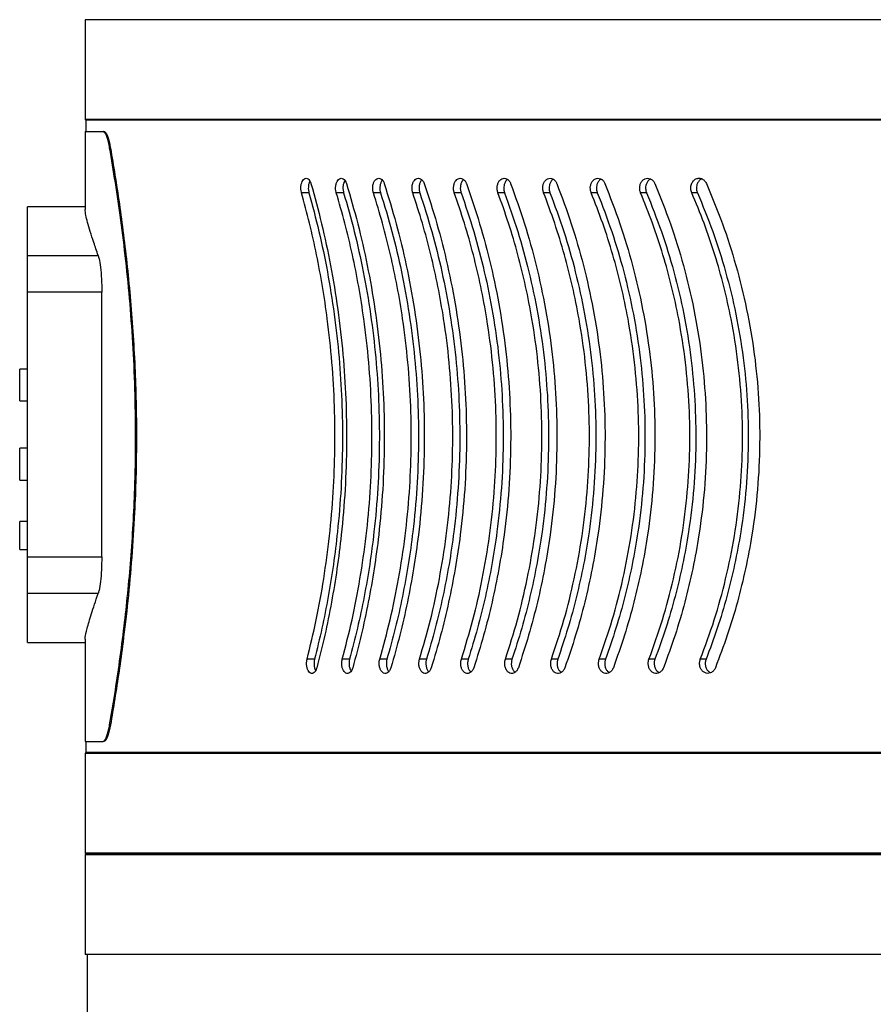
# Model space of a CAD drawing. Header units: millimetres. Extents: x -2387 to -1538, y -2875 to -366.
# Tile 3 of 7: x -2274 to -2058, y -998 to -750. Entities that reach past the tile are written whole.
import ezdxf

# ---------------------------------------------------------------- set-up
doc = ezdxf.new("R2010")
doc.units = ezdxf.units.MM

msp = doc.modelspace()

# ---------------------------------------------------------------- linework, layer by layer
at = {"color": 7, "linetype": 'Continuous', "lineweight": 30}
for p, q in [((-2257.49, -749.61), (-2257.49, -774.81)), ((-2047.99, -749.61), (-2257.49, -749.61)), ((-2257.49, -774.81), (-2257.29, -775.01)), ((-2051.49, -774.81), (-2257.49, -774.81)), ((-2257.29, -775.01), (-2257.29, -777.81)), ((-2051.49, -775.01), (-2257.29, -775.01)), ((-2257.49, -777.81), (-2257.49, -797.51)), ((-2257.49, -777.81), (-2252.94, -777.81)), ((-2252.94, -777.81), (-2252.74, -777.81)), ((-2251.07, -782), (-2251.27, -782)), ((-2200.95, -793.28), (-2202.83, -793.28)), ((-2192.2, -793.28), (-2194.05, -793.28)), ((-2182.87, -793.28), (-2184.68, -793.28)), ((-2172.97, -793.28), (-2174.74, -793.28)), ((-2162.52, -793.28), (-2164.24, -793.28)), ((-2151.55, -793.28), (-2153.22, -793.28)), ((-2140.08, -793.28), (-2141.69, -793.28)), ((-2128.12, -793.28), (-2129.68, -793.28)), ((-2115.7, -793.28), (-2117.2, -793.28)), ((-2102.85, -793.28), (-2104.29, -793.28)), ((-2257.49, -796.81), (-2271.99, -796.81)), ((-2271.99, -809.14), (-2271.99, -796.81)), ((-2271.99, -809.14), (-2254.17, -809.14)), ((-2271.99, -818.42), (-2271.99, -809.14)), ((-2253.26, -818.42), (-2271.99, -818.42)), ((-2271.99, -885.2), (-2271.99, -818.42)), ((-2253.26, -885.2), (-2253.26, -818.42)), ((-2271.99, -837.81), (-2273.99, -837.81)), ((-2273.99, -841.81), (-2273.99, -837.81)), ((-2273.99, -845.81), (-2273.99, -841.81)), ((-2273.99, -845.81), (-2271.99, -845.81)), ((-2271.99, -857.81), (-2273.99, -857.81)), ((-2273.99, -865.81), (-2273.99, -857.81)), ((-2273.99, -865.81), (-2271.99, -865.81)), ((-2271.99, -876.31), (-2273.99, -876.31)), ((-2273.99, -883.31), (-2273.99, -876.31)), ((-2273.99, -883.31), (-2271.99, -883.31)), ((-2271.99, -885.2), (-2253.26, -885.2)), ((-2271.99, -894.48), (-2271.99, -885.2)), ((-2254.17, -894.48), (-2271.99, -894.48)), ((-2271.99, -906.81), (-2271.99, -894.48)), ((-2271.99, -906.81), (-2257.49, -906.81)), ((-2257.49, -906.01), (-2257.49, -931.81)), ((-2199.53, -911.06), (-2201.42, -911.06)), ((-2190.68, -911.06), (-2192.53, -911.06)), ((-2181.26, -911.06), (-2183.07, -911.06)), ((-2171.26, -911.06), (-2173.03, -911.06)), ((-2160.73, -911.06), (-2162.45, -911.06)), ((-2149.67, -911.06), (-2151.34, -911.06)), ((-2138.11, -911.06), (-2139.73, -911.06)), ((-2126.08, -911.06), (-2127.64, -911.06)), ((-2113.59, -911.06), (-2115.09, -911.06)), ((-2100.67, -911.06), (-2102.11, -911.06)), ((-2251.27, -927.62), (-2251.07, -927.62)), ((-2257.49, -931.81), (-2252.94, -931.81)), ((-2257.29, -931.81), (-2257.29, -934.61)), ((-2252.74, -931.81), (-2252.94, -931.81)), ((-2257.29, -934.61), (-2257.49, -934.81)), ((-2257.49, -934.81), (-2257.49, -960.01)), ((-2053.99, -934.81), (-2257.49, -934.81)), ((-2053.99, -934.61), (-2257.29, -934.61)), ((-2257.49, -960.01), (-2257.29, -960.21)), ((-2050.99, -960.01), (-2257.49, -960.01)), ((-2257.29, -960.21), (-2257.49, -960.41)), ((-2257.49, -960.41), (-2257.49, -985.61)), ((-2050.99, -960.41), (-2257.49, -960.41)), ((-2050.99, -960.21), (-2257.29, -960.21)), ((-1897.99, -985.61), (-2257.49, -985.61)), ((-2256.99, -985.61), (-2256.99, -1097.21))]:
    msp.add_line(p, q, dxfattribs=at)
for points, knots in [([(-2251.27, -782), (-2251.37, -781.49), (-2251.57, -780.45), (-2251.91, -779.27), (-2252.27, -778.4), (-2252.62, -777.9), (-2252.84, -777.84), (-2252.94, -777.81)], [0, 0, 0, 0, 0.202696, 0.411317, 0.613993, 0.822471, 1, 1, 1, 1]), ([(-2252.74, -777.81), (-2252.62, -777.84), (-2252.38, -777.92), (-2252.01, -778.5), (-2251.66, -779.42), (-2251.33, -780.59), (-2251.15, -781.56), (-2251.07, -782)], [0, 0, 0, 0, 0.2039594, 0.4138273, 0.6177886, 0.8276958, 1, 1, 1, 1]), ([(-2251.27, -927.62), (-2250.84, -925.08), (-2249.98, -920), (-2248.74, -911.63), (-2247.62, -903.1), (-2246.68, -894.48), (-2245.91, -885.88), (-2245.31, -877.05), (-2244.86, -867.15), (-2244.66, -856.19), (-2244.8, -844.3), (-2245.28, -832.61), (-2246.09, -821.28), (-2247.16, -810.42), (-2248.42, -800.18), (-2249.82, -790.59), (-2250.79, -784.87), (-2251.27, -782)], [0, 0, 0, 0, 0.063366, 0.12687, 0.190233, 0.24693, 0.303839, 0.360741, 0.41743, 0.491341, 0.565498, 0.639412, 0.712009, 0.784831, 0.85744, 0.928719, 1, 1, 1, 1]), ([(-2251.07, -782), (-2250.69, -784.24), (-2249.93, -788.73), (-2248.81, -796.05), (-2247.76, -803.8), (-2246.8, -811.98), (-2245.97, -820.55), (-2245.3, -829.37), (-2244.82, -838.29), (-2244.55, -847.27), (-2244.48, -856.22), (-2244.61, -865.16), (-2244.98, -874.92), (-2245.65, -885.39), (-2246.65, -896.36), (-2247.77, -905.94), (-2248.9, -914.15), (-2249.97, -921.16), (-2250.7, -925.46), (-2251.07, -927.62)], [0, 0, 0, 0, 0.056117, 0.11233, 0.168445, 0.225586, 0.282943, 0.340293, 0.397425, 0.453005, 0.508793, 0.56458, 0.62016, 0.69273, 0.765527, 0.838109, 0.892043, 0.946064, 1, 1, 1, 1]), ([(-2202.83, -793.28), (-2202.84, -793.25), (-2202.92, -792.97), (-2203, -792.39), (-2202.98, -791.54), (-2202.8, -790.76), (-2202.5, -790.13), (-2202.1, -789.72), (-2201.64, -789.57), (-2201.17, -789.72), (-2200.76, -790.14), (-2200.53, -790.62), (-2200.44, -790.92), (-2200.43, -790.96)], [0, 0, 0, 0, 0.013587, 0.120088, 0.225388, 0.330336, 0.43593, 0.542901, 0.651474, 0.761217, 0.871138, 0.98006, 1, 1, 1, 1]), ([(-2200.69, -790.37), (-2200.75, -790.46), (-2200.92, -790.75), (-2201.07, -791.42), (-2201.13, -792.26), (-2201.05, -792.89), (-2200.97, -793.21), (-2200.95, -793.28)], [0, 0, 0, 0, 0.137548, 0.403415, 0.665454, 0.92537, 1, 1, 1, 1]), ([(-2194.05, -793.28), (-2194.06, -793.25), (-2194.14, -792.97), (-2194.23, -792.39), (-2194.2, -791.54), (-2194.01, -790.76), (-2193.69, -790.13), (-2193.26, -789.72), (-2192.77, -789.57), (-2192.28, -789.72), (-2191.83, -790.14), (-2191.59, -790.62), (-2191.49, -790.92), (-2191.48, -790.96)], [0, 0, 0, 0, 0.013587, 0.120087, 0.225388, 0.330336, 0.435931, 0.542901, 0.651474, 0.761218, 0.871138, 0.980061, 1, 1, 1, 1]), ([(-2191.83, -790.21), (-2191.93, -790.36), (-2192.15, -790.69), (-2192.34, -791.42), (-2192.39, -792.26), (-2192.31, -792.89), (-2192.22, -793.21), (-2192.2, -793.28)], [0, 0, 0, 0, 0.1928941, 0.4417, 0.6869232, 0.93016, 1, 1, 1, 1]), ([(-2184.68, -793.28), (-2184.69, -793.25), (-2184.77, -792.97), (-2184.87, -792.39), (-2184.84, -791.54), (-2184.64, -790.76), (-2184.3, -790.13), (-2183.84, -789.72), (-2183.32, -789.57), (-2182.79, -789.72), (-2182.32, -790.14), (-2182.06, -790.62), (-2181.96, -790.92), (-2181.94, -790.96)], [0, 0, 0, 0, 0.013587, 0.120087, 0.225388, 0.330335, 0.43593, 0.5429, 0.651473, 0.761217, 0.871138, 0.980059, 1, 1, 1, 1]), ([(-2182.41, -790.11), (-2182.54, -790.29), (-2182.79, -790.65), (-2183.01, -791.42), (-2183.07, -792.26), (-2182.99, -792.89), (-2182.89, -793.21), (-2182.87, -793.28)], [0, 0, 0, 0, 0.225673, 0.464374, 0.699638, 0.932997, 1, 1, 1, 1]), ([(-2174.74, -793.28), (-2174.75, -793.25), (-2174.84, -792.97), (-2174.94, -792.39), (-2174.91, -791.54), (-2174.7, -790.76), (-2174.33, -790.13), (-2173.85, -789.72), (-2173.3, -789.57), (-2172.74, -789.72), (-2172.24, -790.14), (-2171.97, -790.62), (-2171.86, -790.92), (-2171.84, -790.96)], [0, 0, 0, 0, 0.013588, 0.120088, 0.225388, 0.330336, 0.435931, 0.542902, 0.651475, 0.761217, 0.87114, 0.980061, 1, 1, 1, 1]), ([(-2172.42, -790.04), (-2172.44, -790.05), (-2172.62, -790.18), (-2172.87, -790.66), (-2173.12, -791.41), (-2173.18, -792.26), (-2173.09, -792.89), (-2172.99, -793.21), (-2172.97, -793.28)], [0, 0, 0, 0, 0.018194, 0.252156, 0.482695, 0.709912, 0.935289, 1, 1, 1, 1]), ([(-2164.24, -793.28), (-2164.25, -793.25), (-2164.35, -792.97), (-2164.46, -792.39), (-2164.42, -791.54), (-2164.2, -790.76), (-2163.82, -790.13), (-2163.31, -789.72), (-2162.73, -789.57), (-2162.14, -789.72), (-2161.62, -790.14), (-2161.33, -790.62), (-2161.22, -790.92), (-2161.2, -790.96)], [0, 0, 0, 0, 0.013587, 0.120087, 0.225388, 0.330336, 0.43593, 0.542903, 0.651473, 0.761218, 0.871137, 0.98006, 1, 1, 1, 1]), ([(-2161.87, -789.99), (-2161.91, -790.02), (-2162.13, -790.16), (-2162.42, -790.65), (-2162.69, -791.41), (-2162.75, -792.26), (-2162.65, -792.89), (-2162.55, -793.21), (-2162.52, -793.28)], [0, 0, 0, 0, 0.050005, 0.276387, 0.499457, 0.719311, 0.937385, 1, 1, 1, 1]), ([(-2153.22, -793.28), (-2153.23, -793.25), (-2153.33, -792.97), (-2153.45, -792.39), (-2153.41, -791.54), (-2153.18, -790.76), (-2152.78, -790.13), (-2152.24, -789.72), (-2151.64, -789.57), (-2151.02, -789.72), (-2150.47, -790.14), (-2150.17, -790.62), (-2150.05, -790.92), (-2150.03, -790.96)], [0, 0, 0, 0, 0.013588, 0.120088, 0.225388, 0.330335, 0.43593, 0.542901, 0.651474, 0.761218, 0.871137, 0.98006, 1, 1, 1, 1]), ([(-2150.8, -789.95), (-2150.86, -789.98), (-2151.12, -790.13), (-2151.45, -790.65), (-2151.72, -791.41), (-2151.79, -792.26), (-2151.69, -792.89), (-2151.58, -793.21), (-2151.55, -793.28)], [0, 0, 0, 0, 0.077148, 0.297061, 0.513756, 0.727331, 0.939175, 1, 1, 1, 1]), ([(-2141.69, -793.28), (-2141.7, -793.25), (-2141.81, -792.97), (-2141.93, -792.39), (-2141.89, -791.54), (-2141.65, -790.76), (-2141.23, -790.13), (-2140.67, -789.72), (-2140.04, -789.57), (-2139.4, -789.72), (-2138.83, -790.14), (-2138.51, -790.62), (-2138.38, -790.92), (-2138.36, -790.96)], [0, 0, 0, 0, 0.013588, 0.120088, 0.225389, 0.330337, 0.435931, 0.542902, 0.651473, 0.761217, 0.871139, 0.980062, 1, 1, 1, 1]), ([(-2139.22, -789.9), (-2139.31, -789.95), (-2139.6, -790.11), (-2139.97, -790.65), (-2140.25, -791.41), (-2140.32, -792.26), (-2140.22, -792.89), (-2140.1, -793.21), (-2140.08, -793.28)], [0, 0, 0, 0, 0.100646, 0.314962, 0.526138, 0.734273, 0.940723, 1, 1, 1, 1]), ([(-2129.68, -793.28), (-2129.69, -793.25), (-2129.8, -792.97), (-2129.92, -792.39), (-2129.88, -791.54), (-2129.63, -790.76), (-2129.19, -790.13), (-2128.62, -789.72), (-2127.96, -789.57), (-2127.29, -789.72), (-2126.7, -790.14), (-2126.37, -790.62), (-2126.24, -790.92), (-2126.22, -790.96)], [0, 0, 0, 0, 0.013588, 0.120088, 0.225389, 0.330337, 0.435931, 0.5429, 0.651474, 0.761217, 0.871138, 0.98006, 1, 1, 1, 1]), ([(-2127.16, -789.86), (-2127.28, -789.93), (-2127.61, -790.09), (-2128.01, -790.65), (-2128.3, -791.41), (-2128.37, -792.26), (-2128.27, -792.89), (-2128.14, -793.21), (-2128.12, -793.28)], [0, 0, 0, 0, 0.121274, 0.330674, 0.537007, 0.740368, 0.942083, 1, 1, 1, 1]), ([(-2117.2, -793.28), (-2117.21, -793.25), (-2117.33, -792.97), (-2117.46, -792.39), (-2117.41, -791.54), (-2117.15, -790.76), (-2116.7, -790.13), (-2116.1, -789.72), (-2115.42, -789.57), (-2114.73, -789.72), (-2114.11, -790.14), (-2113.77, -790.62), (-2113.64, -790.92), (-2113.62, -790.96)], [0, 0, 0, 0, 0.013587, 0.120088, 0.225388, 0.330337, 0.43593, 0.542901, 0.651473, 0.761218, 0.871139, 0.98006, 1, 1, 1, 1]), ([(-2114.65, -789.83), (-2114.79, -789.9), (-2115.15, -790.08), (-2115.59, -790.65), (-2115.89, -791.41), (-2115.97, -792.26), (-2115.85, -792.89), (-2115.73, -793.21), (-2115.7, -793.28)], [0, 0, 0, 0, 0.139604, 0.344634, 0.546664, 0.745784, 0.943291, 1, 1, 1, 1]), ([(-2104.29, -793.28), (-2104.35, -793.14), (-2104.4, -792.98), (-2104.48, -792.67), (-2104.51, -792.5), (-2104.53, -792.18), (-2104.53, -792.01), (-2104.5, -791.68), (-2104.47, -791.52), (-2104.35, -791.05), (-2104.21, -790.76), (-2103.95, -790.38), (-2103.85, -790.27), (-2103.63, -790.06), (-2103.52, -789.97), (-2103.28, -789.83), (-2103.15, -789.76), (-2102.89, -789.67), (-2102.76, -789.65), (-2102.49, -789.62), (-2102.35, -789.62), (-2102.08, -789.65), (-2101.95, -789.69), (-2101.69, -789.78), (-2101.56, -789.85), (-2101.32, -790), (-2101.21, -790.1), (-2101, -790.31), (-2100.9, -790.42), (-2100.73, -790.67), (-2100.65, -790.81), (-2100.59, -790.96)], [0, 0, 0, 0, 0.0625, 0.0625, 0.125, 0.125, 0.1875, 0.1875, 0.25, 0.25, 0.375, 0.375, 0.4375, 0.4375, 0.5, 0.5, 0.5625, 0.5625, 0.625, 0.625, 0.6875, 0.6875, 0.75, 0.75, 0.8125, 0.8125, 0.875, 0.875, 0.9375, 0.9375, 1, 1, 1, 1]), ([(-2101.72, -789.8), (-2101.89, -789.88), (-2102.27, -790.06), (-2102.73, -790.65), (-2103.05, -791.41), (-2103.13, -792.26), (-2103.01, -792.89), (-2102.88, -793.21), (-2102.85, -793.28)], [0, 0, 0, 0, 0.152197, 0.354228, 0.553301, 0.749505, 0.944122, 1, 1, 1, 1]), ([(-2200.43, -790.96), (-2199.51, -794.32), (-2197.67, -801.03), (-2195.41, -811.68), (-2193.59, -822.71), (-2192.29, -833.98), (-2191.55, -845.3), (-2191.36, -856.69), (-2191.74, -868.18), (-2192.61, -878.74), (-2193.82, -888.23), (-2195.21, -896.7), (-2196.89, -905.06), (-2198.25, -910.48), (-2198.92, -913.18)], [0, 0, 0, 0, 0.088826, 0.177651, 0.269015, 0.360379, 0.449223, 0.538068, 0.629557, 0.721047, 0.790193, 0.859339, 0.929669, 1, 1, 1, 1]), ([(-2191.48, -790.96), (-2190.49, -794.32), (-2188.53, -801.03), (-2186.13, -811.68), (-2184.19, -822.71), (-2182.81, -833.98), (-2182.02, -845.3), (-2181.82, -856.69), (-2182.22, -868.18), (-2183.15, -878.74), (-2184.43, -888.23), (-2185.92, -896.7), (-2187.71, -905.06), (-2189.15, -910.48), (-2189.87, -913.18)], [0, 0, 0, 0, 0.088826, 0.177651, 0.269015, 0.360379, 0.449223, 0.538068, 0.629557, 0.721047, 0.790193, 0.859339, 0.929669, 1, 1, 1, 1]), ([(-2181.94, -790.96), (-2180.9, -794.32), (-2178.82, -801.03), (-2176.27, -811.68), (-2174.21, -822.71), (-2172.76, -833.98), (-2171.93, -845.3), (-2171.71, -856.69), (-2172.14, -868.18), (-2173.12, -878.74), (-2174.47, -888.23), (-2176.05, -896.7), (-2177.94, -905.06), (-2179.47, -910.48), (-2180.24, -913.18)], [0, 0, 0, 0, 0.088826, 0.177651, 0.269015, 0.360379, 0.449224, 0.538068, 0.629557, 0.721047, 0.790193, 0.859339, 0.929669, 1, 1, 1, 1]), ([(-2171.84, -790.96), (-2170.74, -794.32), (-2168.54, -801.03), (-2165.86, -811.68), (-2163.69, -822.71), (-2162.16, -833.98), (-2161.29, -845.3), (-2161.06, -856.69), (-2161.51, -868.18), (-2162.54, -878.74), (-2163.97, -888.23), (-2165.62, -896.7), (-2167.62, -905.06), (-2169.24, -910.48), (-2170.04, -913.18)], [0, 0, 0, 0, 0.088826, 0.177651, 0.269015, 0.360379, 0.449223, 0.538068, 0.629557, 0.721047, 0.790193, 0.859339, 0.929669, 1, 1, 1, 1]), ([(-2161.2, -790.96), (-2160.04, -794.32), (-2157.73, -801.03), (-2154.91, -811.68), (-2152.64, -822.71), (-2151.04, -833.98), (-2150.13, -845.3), (-2149.89, -856.69), (-2150.36, -868.18), (-2151.44, -878.74), (-2152.93, -888.23), (-2154.67, -896.7), (-2156.76, -905.06), (-2158.46, -910.48), (-2159.31, -913.18)], [0, 0, 0, 0, 0.088826, 0.17765, 0.269015, 0.360378, 0.449223, 0.538068, 0.629557, 0.721047, 0.790193, 0.859339, 0.929669, 1, 1, 1, 1]), ([(-2150.03, -790.96), (-2148.82, -794.32), (-2146.4, -801.03), (-2143.46, -811.68), (-2141.09, -822.71), (-2139.42, -833.98), (-2138.46, -845.3), (-2138.22, -856.69), (-2138.7, -868.18), (-2139.83, -878.74), (-2141.39, -888.23), (-2143.2, -896.7), (-2145.39, -905.06), (-2147.17, -910.48), (-2148.05, -913.18)], [0, 0, 0, 0, 0.088826, 0.17765, 0.269015, 0.360378, 0.449223, 0.538068, 0.629557, 0.721047, 0.790193, 0.859339, 0.929669, 1, 1, 1, 1]), ([(-2138.36, -790.96), (-2137.1, -794.32), (-2134.58, -801.03), (-2131.51, -811.68), (-2129.05, -822.71), (-2127.31, -833.98), (-2126.32, -845.3), (-2126.06, -856.69), (-2126.57, -868.18), (-2127.74, -878.74), (-2129.36, -888.23), (-2131.25, -896.7), (-2133.53, -905.06), (-2135.38, -910.48), (-2136.3, -913.18)], [0, 0, 0, 0, 0.088826, 0.177651, 0.269015, 0.360379, 0.449224, 0.538068, 0.629557, 0.721047, 0.790193, 0.859339, 0.929669, 1, 1, 1, 1]), ([(-2126.22, -790.96), (-2124.91, -794.32), (-2122.29, -801.03), (-2119.11, -811.68), (-2116.55, -822.71), (-2114.75, -833.98), (-2113.73, -845.3), (-2113.46, -856.69), (-2113.98, -868.18), (-2115.2, -878.74), (-2116.87, -888.23), (-2118.83, -896.7), (-2121.19, -905.06), (-2123.11, -910.48), (-2124.07, -913.18)], [0, 0, 0, 0, 0.088826, 0.177651, 0.269015, 0.360379, 0.449223, 0.538068, 0.629557, 0.721047, 0.790193, 0.859339, 0.929669, 1, 1, 1, 1]), ([(-2113.62, -790.96), (-2112.26, -794.32), (-2109.55, -801.03), (-2106.26, -811.68), (-2103.62, -822.71), (-2101.76, -833.98), (-2100.7, -845.3), (-2100.42, -856.69), (-2100.96, -868.18), (-2102.22, -878.74), (-2103.95, -888.23), (-2105.97, -896.7), (-2108.42, -905.06), (-2110.4, -910.48), (-2111.4, -913.18)], [0, 0, 0, 0, 0.088826, 0.177651, 0.269015, 0.360379, 0.449223, 0.538068, 0.629557, 0.721047, 0.790193, 0.859339, 0.929669, 1, 1, 1, 1]), ([(-2100.59, -790.96), (-2099.19, -794.32), (-2096.39, -801.03), (-2093, -811.68), (-2090.28, -822.71), (-2088.36, -833.98), (-2087.27, -845.3), (-2086.99, -856.69), (-2087.54, -868.18), (-2088.83, -878.74), (-2090.62, -888.23), (-2092.7, -896.7), (-2095.22, -905.06), (-2097.27, -910.48), (-2098.3, -913.18)], [0, 0, 0, 0, 0.088826, 0.177651, 0.269015, 0.360378, 0.449223, 0.538068, 0.629557, 0.721047, 0.790193, 0.859339, 0.929669, 1, 1, 1, 1]), ([(-2201.42, -911.06), (-2200.62, -907.76), (-2199.02, -901.15), (-2197.13, -890.73), (-2195.68, -879.97), (-2194.73, -869.03), (-2194.32, -858.08), (-2194.42, -847.11), (-2195.06, -836.09), (-2196.13, -825.99), (-2197.48, -816.94), (-2198.99, -808.88), (-2200.76, -800.95), (-2202.14, -795.84), (-2202.83, -793.28)], [0, 0, 0, 0, 0.088794, 0.177587, 0.268928, 0.360269, 0.449078, 0.537887, 0.629317, 0.720749, 0.789973, 0.859198, 0.929599, 1, 1, 1, 1]), ([(-2200.95, -793.28), (-2200.08, -796.52), (-2198.34, -803.01), (-2196.21, -813.29), (-2194.49, -823.94), (-2193.27, -834.82), (-2192.57, -845.75), (-2192.4, -856.74), (-2192.76, -867.83), (-2193.59, -878.01), (-2194.73, -887.13), (-2196.04, -895.26), (-2197.62, -903.27), (-2198.9, -908.46), (-2199.53, -911.06)], [0, 0, 0, 0, 0.088992, 0.177981, 0.26952, 0.361058, 0.450066, 0.539074, 0.630725, 0.722376, 0.7912, 0.860025, 0.930012, 1, 1, 1, 1]), ([(-2192.53, -911.06), (-2191.68, -907.76), (-2189.98, -901.15), (-2187.96, -890.73), (-2186.41, -879.97), (-2185.4, -869.03), (-2184.96, -858.08), (-2185.07, -847.11), (-2185.75, -836.09), (-2186.89, -825.99), (-2188.34, -816.94), (-2189.94, -808.88), (-2191.83, -800.95), (-2193.31, -795.84), (-2194.05, -793.28)], [0, 0, 0, 0, 0.088794, 0.177587, 0.268928, 0.360269, 0.449078, 0.537887, 0.629317, 0.720749, 0.789973, 0.859198, 0.929599, 1, 1, 1, 1]), ([(-2192.2, -793.28), (-2191.27, -796.52), (-2189.41, -803.01), (-2187.14, -813.29), (-2185.3, -823.94), (-2184, -834.82), (-2183.26, -845.75), (-2183.08, -856.74), (-2183.46, -867.83), (-2184.35, -878.01), (-2185.56, -887.13), (-2186.96, -895.26), (-2188.65, -903.27), (-2190.01, -908.46), (-2190.68, -911.06)], [0, 0, 0, 0, 0.088992, 0.177981, 0.26952, 0.361058, 0.450066, 0.539074, 0.630725, 0.722376, 0.7912, 0.860025, 0.930012, 1, 1, 1, 1]), ([(-2183.07, -911.06), (-2182.16, -907.76), (-2180.35, -901.15), (-2178.21, -890.73), (-2176.57, -879.97), (-2175.5, -869.03), (-2175.04, -858.08), (-2175.15, -847.11), (-2175.87, -836.09), (-2177.08, -825.99), (-2178.61, -816.94), (-2180.32, -808.88), (-2182.32, -800.95), (-2183.89, -795.84), (-2184.68, -793.28)], [0, 0, 0, 0, 0.088794, 0.177587, 0.268928, 0.360269, 0.449078, 0.537887, 0.629317, 0.720749, 0.789973, 0.859198, 0.929599, 1, 1, 1, 1]), ([(-2182.87, -793.28), (-2181.88, -796.52), (-2179.9, -803.01), (-2177.49, -813.29), (-2175.54, -823.94), (-2174.17, -834.82), (-2173.39, -845.75), (-2173.19, -856.74), (-2173.6, -867.83), (-2174.53, -878.01), (-2175.82, -887.13), (-2177.3, -895.26), (-2179.09, -903.27), (-2180.53, -908.46), (-2181.26, -911.06)], [0, 0, 0, 0, 0.0889916, 0.1779812, 0.2695202, 0.3610579, 0.4500664, 0.5390742, 0.6307249, 0.7223762, 0.7912004, 0.8600247, 0.930012, 1, 1, 1, 1]), ([(-2173.03, -911.06), (-2172.08, -907.76), (-2170.16, -901.15), (-2167.91, -890.73), (-2166.17, -879.97), (-2165.05, -869.03), (-2164.56, -858.08), (-2164.68, -847.11), (-2165.44, -836.09), (-2166.71, -825.99), (-2168.33, -816.94), (-2170.13, -808.88), (-2172.24, -800.95), (-2173.9, -795.84), (-2174.74, -793.28)], [0, 0, 0, 0, 0.088794, 0.177587, 0.268928, 0.360269, 0.449078, 0.537887, 0.629317, 0.720749, 0.789973, 0.859198, 0.929599, 1, 1, 1, 1]), ([(-2172.97, -793.28), (-2171.93, -796.52), (-2169.84, -803.01), (-2167.28, -813.29), (-2165.23, -823.94), (-2163.79, -834.82), (-2162.96, -845.75), (-2162.76, -856.74), (-2163.19, -867.83), (-2164.17, -878.01), (-2165.52, -887.13), (-2167.09, -895.26), (-2168.98, -903.27), (-2170.5, -908.46), (-2171.26, -911.06)], [0, 0, 0, 0, 0.0889917, 0.1779813, 0.2695203, 0.361058, 0.4500664, 0.5390743, 0.6307249, 0.7223762, 0.7912004, 0.8600247, 0.9300121, 1, 1, 1, 1]), ([(-2162.45, -911.06), (-2161.44, -907.76), (-2159.43, -901.15), (-2157.07, -890.73), (-2155.24, -879.97), (-2154.07, -869.03), (-2153.55, -858.08), (-2153.68, -847.11), (-2154.47, -836.09), (-2155.81, -825.99), (-2157.5, -816.94), (-2159.39, -808.88), (-2161.61, -800.95), (-2163.37, -795.84), (-2164.24, -793.28)], [0, 0, 0, 0, 0.0887938, 0.1775872, 0.2689284, 0.360269, 0.4490782, 0.5378871, 0.6293171, 0.7207486, 0.7899729, 0.8591982, 0.9295986, 1, 1, 1, 1]), ([(-2162.52, -793.28), (-2161.43, -796.52), (-2159.23, -803.01), (-2156.55, -813.29), (-2154.39, -823.94), (-2152.87, -834.82), (-2152.01, -845.75), (-2151.79, -856.74), (-2152.25, -867.83), (-2153.28, -878.01), (-2154.7, -887.13), (-2156.34, -895.26), (-2158.32, -903.27), (-2159.93, -908.46), (-2160.73, -911.06)], [0, 0, 0, 0, 0.088992, 0.177981, 0.26952, 0.361058, 0.450066, 0.539074, 0.630725, 0.722376, 0.7912, 0.860025, 0.930012, 1, 1, 1, 1]), ([(-2151.34, -911.06), (-2150.29, -907.76), (-2148.18, -901.15), (-2145.71, -890.73), (-2143.8, -879.97), (-2142.58, -869.03), (-2142.04, -858.08), (-2142.17, -847.11), (-2143, -836.09), (-2144.4, -825.99), (-2146.16, -816.94), (-2148.14, -808.88), (-2150.47, -800.95), (-2152.3, -795.84), (-2153.22, -793.28)], [0, 0, 0, 0, 0.088794, 0.177587, 0.268928, 0.360269, 0.449078, 0.537887, 0.629317, 0.720749, 0.789973, 0.859198, 0.929599, 1, 1, 1, 1]), ([(-2151.55, -793.28), (-2150.4, -796.52), (-2148.1, -803.01), (-2145.29, -813.29), (-2143.04, -823.94), (-2141.46, -834.82), (-2140.56, -845.75), (-2140.33, -856.74), (-2140.8, -867.83), (-2141.88, -878.01), (-2143.36, -887.13), (-2145.08, -895.26), (-2147.15, -903.27), (-2148.83, -908.46), (-2149.67, -911.06)], [0, 0, 0, 0, 0.088992, 0.177981, 0.26952, 0.361058, 0.450066, 0.539074, 0.630725, 0.722376, 0.7912, 0.860025, 0.930012, 1, 1, 1, 1]), ([(-2139.73, -911.06), (-2138.63, -907.76), (-2136.43, -901.15), (-2133.86, -890.73), (-2131.87, -879.97), (-2130.6, -869.03), (-2130.04, -858.08), (-2130.17, -847.11), (-2131.04, -836.09), (-2132.49, -825.99), (-2134.33, -816.94), (-2136.39, -808.88), (-2138.82, -800.95), (-2140.73, -795.84), (-2141.69, -793.28)], [0, 0, 0, 0, 0.088794, 0.177587, 0.268928, 0.360269, 0.449078, 0.537887, 0.629317, 0.720749, 0.789973, 0.859198, 0.929599, 1, 1, 1, 1]), ([(-2140.08, -793.28), (-2138.87, -796.52), (-2136.47, -803.01), (-2133.55, -813.29), (-2131.21, -823.94), (-2129.55, -834.82), (-2128.62, -845.75), (-2128.38, -856.74), (-2128.87, -867.83), (-2129.99, -878.01), (-2131.53, -887.13), (-2133.33, -895.26), (-2135.49, -903.27), (-2137.24, -908.46), (-2138.11, -911.06)], [0, 0, 0, 0, 0.088992, 0.177981, 0.26952, 0.361058, 0.450066, 0.539074, 0.630725, 0.722376, 0.7912, 0.860025, 0.930012, 1, 1, 1, 1]), ([(-2127.64, -911.06), (-2126.5, -907.76), (-2124.21, -901.15), (-2121.54, -890.73), (-2119.48, -879.97), (-2118.16, -869.03), (-2117.57, -858.08), (-2117.72, -847.11), (-2118.61, -836.09), (-2120.12, -825.99), (-2122.03, -816.94), (-2124.17, -808.88), (-2126.69, -800.95), (-2128.68, -795.84), (-2129.68, -793.28)], [0, 0, 0, 0, 0.0887937, 0.1775872, 0.2689284, 0.360269, 0.4490782, 0.5378871, 0.6293171, 0.7207486, 0.7899729, 0.8591982, 0.9295986, 1, 1, 1, 1]), ([(-2128.12, -793.28), (-2126.87, -796.52), (-2124.37, -803.01), (-2121.33, -813.29), (-2118.9, -823.94), (-2117.19, -834.82), (-2116.22, -845.75), (-2115.97, -856.74), (-2116.48, -867.83), (-2117.65, -878.01), (-2119.25, -887.13), (-2121.1, -895.26), (-2123.35, -903.27), (-2125.17, -908.46), (-2126.08, -911.06)], [0, 0, 0, 0, 0.088992, 0.177981, 0.26952, 0.361058, 0.450066, 0.539074, 0.630725, 0.722376, 0.7912, 0.860025, 0.930012, 1, 1, 1, 1]), ([(-2115.09, -911.06), (-2113.91, -907.76), (-2111.54, -901.15), (-2108.77, -890.73), (-2106.64, -879.97), (-2105.28, -869.03), (-2104.67, -858.08), (-2104.82, -847.11), (-2105.75, -836.09), (-2107.31, -825.99), (-2109.28, -816.94), (-2111.5, -808.88), (-2114.1, -800.95), (-2116.17, -795.84), (-2117.2, -793.28)], [0, 0, 0, 0, 0.088794, 0.177587, 0.268928, 0.360269, 0.449078, 0.537887, 0.629317, 0.720749, 0.789973, 0.859198, 0.929599, 1, 1, 1, 1]), ([(-2115.7, -793.28), (-2114.41, -796.52), (-2111.82, -803.01), (-2108.68, -813.29), (-2106.16, -823.94), (-2104.39, -834.82), (-2103.39, -845.75), (-2103.13, -856.74), (-2103.66, -867.83), (-2104.86, -878.01), (-2106.52, -887.13), (-2108.44, -895.26), (-2110.76, -903.27), (-2112.64, -908.46), (-2113.59, -911.06)], [0, 0, 0, 0, 0.0889916, 0.1779812, 0.2695202, 0.3610579, 0.4500664, 0.5390742, 0.6307249, 0.7223762, 0.7912004, 0.8600247, 0.930012, 1, 1, 1, 1]), ([(-2102.11, -911.06), (-2100.89, -907.76), (-2098.44, -901.15), (-2095.59, -890.73), (-2093.39, -879.97), (-2091.98, -869.03), (-2091.36, -858.08), (-2091.52, -847.11), (-2092.47, -836.09), (-2094.08, -825.99), (-2096.12, -816.94), (-2098.4, -808.88), (-2101.09, -800.95), (-2103.22, -795.84), (-2104.29, -793.28)], [0, 0, 0, 0, 0.088794, 0.177587, 0.268928, 0.360269, 0.449078, 0.537887, 0.629317, 0.720749, 0.789973, 0.859198, 0.929599, 1, 1, 1, 1]), ([(-2102.85, -793.28), (-2101.52, -796.52), (-2098.84, -803.01), (-2095.6, -813.29), (-2093.01, -823.94), (-2091.18, -834.82), (-2090.15, -845.75), (-2089.89, -856.74), (-2090.43, -867.83), (-2091.67, -878.01), (-2093.37, -887.13), (-2095.36, -895.26), (-2097.75, -903.27), (-2099.69, -908.46), (-2100.67, -911.06)], [0, 0, 0, 0, 0.0889916, 0.1779812, 0.2695202, 0.3610579, 0.4500664, 0.5390742, 0.6307249, 0.7223761, 0.7912003, 0.8600247, 0.930012, 1, 1, 1, 1]), ([(-2254.17, -809.14), (-2254.55, -808.02), (-2255.31, -805.78), (-2256.2, -803.01), (-2256.88, -800.71), (-2257.39, -798.7), (-2257.44, -797.94), (-2257.47, -797.51)], [0, 0, 0, 0, 0.187461, 0.37492, 0.565091, 0.75526, 1, 1, 1, 1]), ([(-2254.17, -809.14), (-2254.03, -809.67), (-2253.75, -810.71), (-2253.43, -813.44), (-2253.28, -816.15), (-2253.27, -817.85), (-2253.26, -818.42)], [0, 0, 0, 0, 0.2856426, 0.5713604, 0.8550751, 1, 1, 1, 1]), ([(-2253.26, -885.2), (-2253.28, -886.31), (-2253.31, -888.55), (-2253.57, -891.51), (-2253.88, -893.48), (-2254.1, -894.21), (-2254.17, -894.48)], [0, 0, 0, 0, 0.280316, 0.560568, 0.842449, 1, 1, 1, 1]), ([(-2257.43, -906.01), (-2257.44, -905.86), (-2257.49, -905.39), (-2257.1, -903.76), (-2256.51, -901.63), (-2255.87, -899.58), (-2255.11, -897.24), (-2254.49, -895.4), (-2254.17, -894.48)], [0, 0, 0, 0, 0.120747, 0.392107, 0.543372, 0.694638, 0.847318, 1, 1, 1, 1]), ([(-2198.92, -913.18), (-2198.97, -913.35), (-2199.1, -913.76), (-2199.42, -914.26), (-2199.85, -914.6), (-2200.32, -914.66), (-2200.78, -914.42), (-2201.17, -913.92), (-2201.44, -913.21), (-2201.56, -912.39), (-2201.54, -911.64), (-2201.45, -911.22), (-2201.42, -911.06)], [0, 0, 0, 0, 0.071556, 0.177341, 0.285017, 0.394415, 0.504601, 0.614304, 0.722511, 0.82893, 0.934027, 1, 1, 1, 1]), ([(-2199.53, -911.06), (-2199.58, -911.32), (-2199.68, -911.85), (-2199.65, -912.69), (-2199.5, -913.42), (-2199.31, -913.76), (-2199.23, -913.9)], [0, 0, 0, 0, 0.267332, 0.534734, 0.801533, 1, 1, 1, 1]), ([(-2189.87, -913.18), (-2189.93, -913.35), (-2190.06, -913.76), (-2190.4, -914.26), (-2190.86, -914.6), (-2191.36, -914.66), (-2191.85, -914.42), (-2192.27, -913.92), (-2192.56, -913.21), (-2192.69, -912.39), (-2192.67, -911.64), (-2192.57, -911.22), (-2192.53, -911.06)], [0, 0, 0, 0, 0.071557, 0.177341, 0.285017, 0.394415, 0.504602, 0.614304, 0.722511, 0.82893, 0.934027, 1, 1, 1, 1]), ([(-2190.68, -911.06), (-2190.74, -911.32), (-2190.85, -911.85), (-2190.81, -912.69), (-2190.63, -913.47), (-2190.4, -913.85), (-2190.29, -914.04)], [0, 0, 0, 0, 0.251858, 0.503782, 0.755138, 1, 1, 1, 1]), ([(-2180.24, -913.18), (-2180.3, -913.35), (-2180.44, -913.76), (-2180.8, -914.26), (-2181.28, -914.6), (-2181.82, -914.66), (-2182.34, -914.42), (-2182.78, -913.92), (-2183.09, -913.21), (-2183.23, -912.39), (-2183.21, -911.64), (-2183.11, -911.22), (-2183.07, -911.06)], [0, 0, 0, 0, 0.071557, 0.177341, 0.285017, 0.394417, 0.504601, 0.614305, 0.722511, 0.82893, 0.934027, 1, 1, 1, 1]), ([(-2181.26, -911.06), (-2181.31, -911.32), (-2181.43, -911.85), (-2181.39, -912.7), (-2181.19, -913.46), (-2180.95, -913.96), (-2180.78, -914.11), (-2180.75, -914.14)], [0, 0, 0, 0, 0.239055, 0.478174, 0.716754, 0.956892, 1, 1, 1, 1]), ([(-2170.04, -913.18), (-2170.1, -913.35), (-2170.25, -913.76), (-2170.63, -914.26), (-2171.15, -914.6), (-2171.72, -914.66), (-2172.27, -914.42), (-2172.73, -913.92), (-2173.06, -913.21), (-2173.21, -912.39), (-2173.18, -911.64), (-2173.07, -911.22), (-2173.03, -911.06)], [0, 0, 0, 0, 0.071557, 0.17734, 0.285016, 0.394417, 0.504602, 0.614304, 0.722512, 0.82893, 0.934027, 1, 1, 1, 1]), ([(-2171.26, -911.06), (-2171.33, -911.32), (-2171.45, -911.85), (-2171.41, -912.7), (-2171.19, -913.46), (-2170.92, -913.99), (-2170.7, -914.17), (-2170.64, -914.21)], [0, 0, 0, 0, 0.228605, 0.45727, 0.68542, 0.915058, 1, 1, 1, 1]), ([(-2159.31, -913.18), (-2159.37, -913.35), (-2159.53, -913.76), (-2159.93, -914.26), (-2160.47, -914.6), (-2161.07, -914.66), (-2161.65, -914.42), (-2162.14, -913.92), (-2162.48, -913.21), (-2162.63, -912.39), (-2162.61, -911.64), (-2162.49, -911.22), (-2162.45, -911.06)], [0, 0, 0, 0, 0.071555, 0.17734, 0.285017, 0.394415, 0.504602, 0.614303, 0.722511, 0.82893, 0.934027, 1, 1, 1, 1]), ([(-2160.73, -911.06), (-2160.79, -911.32), (-2160.92, -911.85), (-2160.88, -912.7), (-2160.66, -913.46), (-2160.35, -914.02), (-2160.09, -914.2), (-2160.01, -914.26)], [0, 0, 0, 0, 0.222221, 0.4445, 0.666278, 0.889504, 1, 1, 1, 1]), ([(-2148.05, -913.18), (-2148.12, -913.35), (-2148.29, -913.76), (-2148.7, -914.26), (-2149.27, -914.6), (-2149.89, -914.66), (-2150.5, -914.42), (-2151.01, -913.92), (-2151.37, -913.21), (-2151.53, -912.39), (-2151.51, -911.64), (-2151.39, -911.22), (-2151.34, -911.06)], [0, 0, 0, 0, 0.071558, 0.17734, 0.285019, 0.394418, 0.504602, 0.614305, 0.722513, 0.82893, 0.934027, 1, 1, 1, 1]), ([(-2149.67, -911.06), (-2149.74, -911.32), (-2149.87, -911.85), (-2149.83, -912.7), (-2149.59, -913.46), (-2149.26, -914.04), (-2148.97, -914.23), (-2148.86, -914.31)], [0, 0, 0, 0, 0.216942, 0.433942, 0.65045, 0.86838, 1, 1, 1, 1]), ([(-2136.3, -913.18), (-2136.37, -913.35), (-2136.54, -913.76), (-2136.98, -914.26), (-2137.57, -914.6), (-2138.22, -914.66), (-2138.85, -914.42), (-2139.39, -913.92), (-2139.76, -913.21), (-2139.93, -912.39), (-2139.9, -911.64), (-2139.78, -911.22), (-2139.73, -911.06)], [0, 0, 0, 0, 0.071557, 0.17734, 0.285017, 0.394415, 0.504602, 0.614305, 0.722511, 0.82893, 0.934027, 1, 1, 1, 1]), ([(-2138.11, -911.06), (-2138.18, -911.32), (-2138.32, -911.85), (-2138.28, -912.7), (-2138.03, -913.47), (-2137.66, -914.06), (-2137.35, -914.26), (-2137.21, -914.35)], [0, 0, 0, 0, 0.212323, 0.424702, 0.6366, 0.849886, 1, 1, 1, 1]), ([(-2124.07, -913.18), (-2124.15, -913.35), (-2124.33, -913.76), (-2124.77, -914.26), (-2125.39, -914.6), (-2126.07, -914.66), (-2126.72, -914.42), (-2127.28, -913.92), (-2127.67, -913.21), (-2127.85, -912.39), (-2127.82, -911.64), (-2127.69, -911.22), (-2127.64, -911.06)], [0, 0, 0, 0, 0.071557, 0.177341, 0.285017, 0.394417, 0.504601, 0.614305, 0.722511, 0.82893, 0.934027, 1, 1, 1, 1]), ([(-2126.08, -911.06), (-2126.15, -911.32), (-2126.3, -911.85), (-2126.25, -912.7), (-2125.99, -913.47), (-2125.6, -914.07), (-2125.25, -914.29), (-2125.09, -914.38)], [0, 0, 0, 0, 0.20823, 0.416515, 0.624328, 0.833503, 1, 1, 1, 1]), ([(-2111.4, -913.18), (-2111.47, -913.35), (-2111.66, -913.76), (-2112.12, -914.26), (-2112.76, -914.6), (-2113.46, -914.66), (-2114.14, -914.42), (-2114.72, -913.92), (-2115.12, -913.21), (-2115.3, -912.39), (-2115.27, -911.64), (-2115.14, -911.22), (-2115.09, -911.06)], [0, 0, 0, 0, 0.071556, 0.177339, 0.285016, 0.394415, 0.504601, 0.614304, 0.722511, 0.82893, 0.934027, 1, 1, 1, 1]), ([(-2113.59, -911.06), (-2113.66, -911.32), (-2113.81, -911.85), (-2113.76, -912.7), (-2113.5, -913.47), (-2113.07, -914.09), (-2112.69, -914.31), (-2112.52, -914.42)], [0, 0, 0, 0, 0.204565, 0.409183, 0.613341, 0.818833, 1, 1, 1, 1]), ([(-2098.3, -913.18), (-2098.42, -913.43), (-2098.66, -913.91), (-2099.26, -914.4), (-2099.95, -914.65), (-2100.67, -914.61), (-2101.35, -914.28), (-2101.89, -913.7), (-2102.23, -912.94), (-2102.34, -912.1), (-2102.25, -911.46), (-2102.13, -911.13), (-2102.11, -911.06)], [0, 0, 0, 0, 0.106978, 0.213902, 0.322256, 0.43209, 0.542282, 0.651587, 0.759201, 0.865102, 0.969976, 1, 1, 1, 1]), ([(-2100.67, -911.06), (-2100.75, -911.32), (-2100.9, -911.85), (-2100.85, -912.7), (-2100.58, -913.47), (-2100.13, -914.1), (-2099.72, -914.34), (-2099.52, -914.45)], [0, 0, 0, 0, 0.201471, 0.402997, 0.604069, 0.806455, 1, 1, 1, 1]), ([(-2252.94, -931.81), (-2252.82, -931.77), (-2252.58, -931.7), (-2252.22, -931.12), (-2251.86, -930.2), (-2251.54, -929.02), (-2251.36, -928.05), (-2251.27, -927.62)], [0, 0, 0, 0, 0.203956, 0.413822, 0.617776, 0.827688, 1, 1, 1, 1]), ([(-2251.07, -927.62), (-2251.17, -928.13), (-2251.37, -929.17), (-2251.7, -930.35), (-2252.06, -931.22), (-2252.41, -931.72), (-2252.64, -931.78), (-2252.74, -931.81)], [0, 0, 0, 0, 0.202697, 0.411319, 0.613998, 0.822478, 1, 1, 1, 1])]:
    msp.add_open_spline(points, degree=3, knots=knots, dxfattribs=at)

doc.saveas('drawing.dxf')
